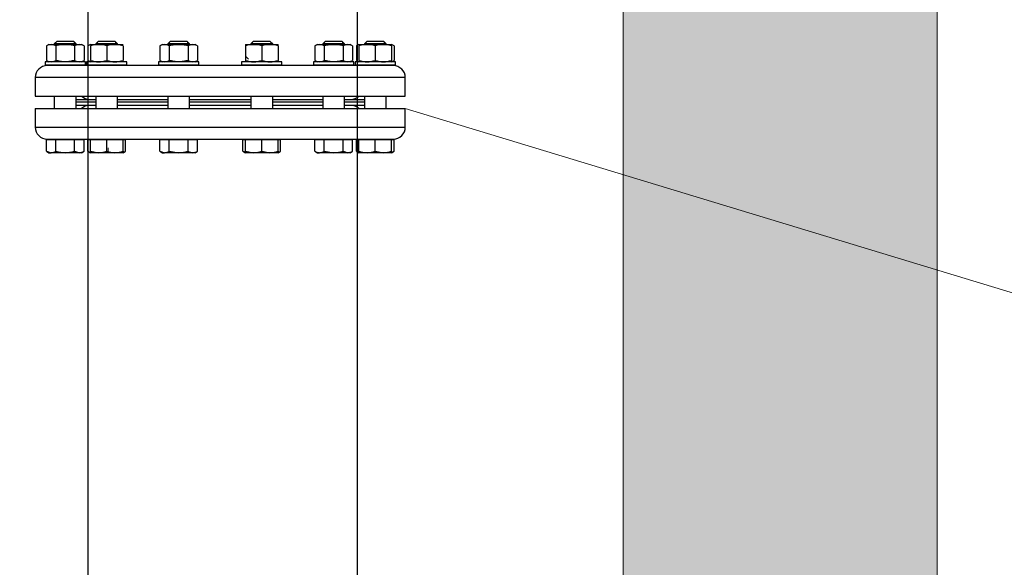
# Model space of a CAD drawing. Header units: millimetres. Extents: x -1722610 to 3896328, y -6858570 to -1329430.
# Tile 30 of 50: x 3104286 to 3105136, y -3466671 to -3466198. Entities that reach past the tile are written whole.
import ezdxf

# ---------------------------------------------------------------- set-up
doc = ezdxf.new("R2010")
doc.units = ezdxf.units.MM
doc.header["$PDMODE"] = 35
doc.header["$PDSIZE"] = 1
doc.layers.get('0').update_dxf_attribs({"lineweight": 5})
doc.layers.get('Defpoints').update_dxf_attribs({"lineweight": 5})
doc.layers.add('.', color=7, linetype='Continuous', lineweight=15)
for name, color, linetype in [('00ID9380_-_WASHE', 7, 'Continuous'), ('91070253_-_SCREW', 7, 'Continuous'), ('91071505_-_GASKE', 7, 'Continuous'), ('91076273_-_NUT_M', 7, 'Continuous'), ('96836379_-_PRESS', 7, 'Continuous'), ('99058511_-_BLIND', 7, 'Continuous'), ('99110042_-_FLANG', 7, 'Continuous'), ('все', 7, 'Continuous')]:
    doc.layers.add(name, color=color, linetype=linetype)
doc.styles.get("Standard").update_dxf_attribs({"font": 'arial.ttf'})
doc.dimstyles.new('ISO-25', dxfattribs={"dimtxt": 2.5, "dimasz": 2.5, "dimexe": 1.25, "dimexo": 0.625, "dimtad": 1, "dimtxsty": 'Standard', "dimcen": 2.5, "dimadec": 0, "dimazin": 0, "dimtfac": 1, "dimtmove": 0, "dimatfit": 3, "dimfxl": 1, "dimarcsym": 0})

# ---------------------------------------------------------------- blocks, each defined once
blk = doc.blocks.new('_ArchTick')
at = {"color": 0, "linetype": 'ByBlock', "const_width": 0.15}
blk.add_lwpolyline([(-0.5, -0.5), (0.5, 0.5)], dxfattribs=at)
blk = doc.blocks.new('*D172')
at = {"color": 0, "lineweight": -2, "transparency": 16777216}
for p, q in [((3101702.86, -3464343.05), (3101702.86, -3466064.42)), ((3106224.98, -3464343.05), (3106224.98, -3466064.42)), ((3101702.86, -3466063.17), (3106224.98, -3466063.17))]:
    blk.add_line(p, q, dxfattribs=at)
at = {"layer": 'Defpoints', "color": 0, "lineweight": 0, "transparency": 16777216}
for p in [(3101702.86, -3464342.43), (3106224.98, -3464342.43), (3106224.98, -3466063.17)]:
    blk.add_point(p, dxfattribs=at)
at = {"color": 0, "lineweight": -2, "transparency": 16777216, "xscale": 300, "yscale": 300, "zscale": 300, "rotation": 180}
blk.add_blockref('_ArchTick', (3101702.86, -3466063.17), dxfattribs=at)
at = {"color": 0, "lineweight": -2, "transparency": 16777216, "xscale": 300, "yscale": 300, "zscale": 300}
blk.add_blockref('_ArchTick', (3106224.98, -3466063.17), dxfattribs=at)
at = {"color": 0, "transparency": 16777216, "insert": (3103544.37, -3465865.53), "char_height": 250, "attachment_point": 5}
blk.add_mtext('2000', dxfattribs=at)

msp = doc.modelspace()

# ---------------------------------------------------------------- hatches: boundary and pattern name
at = {"layer": '.'}
h = msp.add_hatch(dxfattribs=at)
h.set_pattern_fill('AR-CONC', color=256, scale=1.35587)
h.set_pattern_definition([(50, (3022017.65, -3432713.51), (247.0187, -21.61133), [25.8293, -284.1225]), (355, (3022017.65, -3432713.51), (-47.7855, 259.0482), [20.66346, -227.2988]), (100.45144, (3022038.23, -3432715.31), (199.2332, 237.4369), [21.95155, -241.4672]), (46.1842, (3022017.65, -3432644.63), (367.5479, -57.0039), [38.744, -426.1838]), (96.63556, (3022048.28, -3432649.4), (321.8891, 335.4776), [32.9273, -362.2011]), (351.18415, (3022017.65, -3432644.63), (321.8891, 335.4776), [30.9951, -340.9467]), (21, (3022052.09, -3432661.85), (205.5694, -138.6583), [25.8293, -284.1225]), (326, (3022052.1, -3432661.85), (83.7955, 249.7349), [20.66346, -227.298]), (71.45144, (3022069.22, -3432673.4), (289.3649, 111.0766), [21.95155, -241.4668]), (37.5, (3022017.65, -3432713.51), (4.18774, 114.64563), [0, -224.5429, 0, -230.74194, 0, -228.159]), (7.5, (3022017.65, -3432713.51), (90.59877, 135.83182), [0, -131.55734, 0, -219.37704, 0, -86.95871]), (327.5, (3021940.85, -3432713.51), (183.8432, -7.76743), [0, -86.09774, 0, -268.62494, 0, -356.44463]), (317.5, (3021906.41, -3432713.51), (200.8439, 34.475), [0, -111.92706, 0, -178.3945, 0, -253.12735])])
h.paths.add_polyline_path([(3105078.2034, -3464838.0274), (3104807.0294, -3464838.0274), (3104807.0294, -3472896.5169), (3105078.2034, -3472896.5169)])
h.paths.add_polyline_path([(3104117.2125, -3464838.0274), (3103846.0386, -3464838.0274), (3103846.0386, -3472896.5169), (3104117.2125, -3472896.5169)])

# ---------------------------------------------------------------- linework, layer by layer
at = {"color": 8, "linetype": 'Continuous', "lineweight": 13}
msp.add_line((3104483.5119, -3466232.4159), (3104480.9918, -3466229.8959), dxfattribs=at)
at = {"lineweight": 25}
for points in [[(3104344.9492, -3462776.6722), (3104344.9492, -3469284.3119)], [(3104577.3762, -3463695.8605), (3104577.3762, -3469284.3119)]]:
    msp.add_lwpolyline(points, dxfattribs=at)
for points in [[(3104807.0294, -3463679.8424), (3104807.0294, -3472896.5169)], [(3105078.2034, -3464838.0274), (3105078.2034, -3472896.5169)], [(3104618.9744, -3466275.0906), (3106456.3428, -3466832.8019)]]:
    msp.add_lwpolyline(points)
at = {"layer": '00ID9380_-_WASHE', "color": 7, "linetype": 'Continuous'}
for p, q in [((3104342.7363, -3466234.6896), (3104307.9727, -3466234.6896)), ((3104307.9727, -3466234.6896), (3104307.9727, -3466237.5082)), ((3104342.7363, -3466237.5083), (3104342.7363, -3466234.6896)), ((3104378.6046, -3466234.6896), (3104343.841, -3466234.6896)), ((3104343.841, -3466234.6896), (3104343.841, -3466237.5083)), ((3104378.6046, -3466237.5083), (3104378.6046, -3466234.6896)), ((3104440.7303, -3466234.6896), (3104405.9668, -3466234.6896)), ((3104405.9668, -3466234.6896), (3104405.9668, -3466237.5083)), ((3104440.7303, -3466237.5083), (3104440.7303, -3466234.6896)), ((3104512.467, -3466234.6896), (3104477.7034, -3466234.6896)), ((3104477.7034, -3466234.6896), (3104477.7034, -3466237.5083)), ((3104512.467, -3466237.5083), (3104512.467, -3466234.6896)), ((3104574.5927, -3466234.6897), (3104539.8291, -3466234.6897)), ((3104539.8291, -3466234.6897), (3104539.8291, -3466237.5083)), ((3104574.5927, -3466237.5083), (3104574.5927, -3466234.6897)), ((3104610.461, -3466234.6897), (3104575.6975, -3466234.6897)), ((3104575.6975, -3466234.6897), (3104575.6975, -3466237.5083)), ((3104610.461, -3466237.5083), (3104610.461, -3466234.6897)), ((3104342.7363, -3466237.5083), (3104307.9727, -3466237.5082)), ((3104378.6046, -3466237.5083), (3104343.841, -3466237.5083)), ((3104440.7303, -3466237.5083), (3104405.9668, -3466237.5083)), ((3104512.467, -3466237.5083), (3104477.7034, -3466237.5083)), ((3104574.5927, -3466237.5083), (3104539.8291, -3466237.5083)), ((3104610.461, -3466237.5083), (3104575.6975, -3466237.5083))]:
    msp.add_line(p, q, dxfattribs=at)
at = {"layer": '91070253_-_SCREW', "color": 7, "linetype": 'Continuous'}
for p, q in [((3104318.3078, -3466216.838), (3104315.9589, -3466219.1869)), ((3104317.3998, -3466219.6567), (3104317.3998, -3466217.7461)), ((3104318.3078, -3466216.838), (3104332.4012, -3466216.838)), ((3104334.7501, -3466219.1869), (3104332.4012, -3466216.838)), ((3104333.3093, -3466219.6567), (3104333.3093, -3466217.7461)), ((3104354.1762, -3466216.838), (3104351.8273, -3466219.1869)), ((3104353.2681, -3466219.6567), (3104353.2681, -3466217.7461)), ((3104354.1762, -3466216.838), (3104368.2695, -3466216.838)), ((3104370.6184, -3466219.1869), (3104368.2695, -3466216.838)), ((3104369.1776, -3466219.6567), (3104369.1776, -3466217.7461)), ((3104416.3019, -3466216.838), (3104413.953, -3466219.1869)), ((3104415.3938, -3466219.6567), (3104415.3938, -3466217.7461)), ((3104416.3019, -3466216.838), (3104430.3952, -3466216.8381)), ((3104432.7441, -3466219.1869), (3104430.3952, -3466216.8381)), ((3104431.3033, -3466219.6567), (3104431.3033, -3466217.7461)), ((3104488.0385, -3466216.8381), (3104485.6896, -3466219.187)), ((3104487.1304, -3466219.6567), (3104487.1304, -3466217.7462)), ((3104488.0385, -3466216.8381), (3104502.1319, -3466216.8381)), ((3104504.4808, -3466219.187), (3104502.1319, -3466216.8381)), ((3104503.0399, -3466219.6567), (3104503.0399, -3466217.7462)), ((3104550.1643, -3466216.8381), (3104547.8154, -3466219.187)), ((3104549.2562, -3466219.6568), (3104549.2562, -3466217.7462)), ((3104550.1643, -3466216.8381), (3104564.2576, -3466216.8381)), ((3104566.6065, -3466219.187), (3104564.2576, -3466216.8381)), ((3104565.1657, -3466219.6568), (3104565.1657, -3466217.7462)), ((3104586.0326, -3466216.8381), (3104583.6837, -3466219.187)), ((3104585.1245, -3466219.6568), (3104585.1245, -3466217.7462)), ((3104586.0326, -3466216.8381), (3104600.1259, -3466216.8381)), ((3104602.4748, -3466219.187), (3104600.1259, -3466216.8381)), ((3104601.034, -3466219.6568), (3104601.034, -3466217.7462)), ((3104334.7501, -3466219.1869), (3104315.9589, -3466219.1869)), ((3104315.9589, -3466219.1869), (3104315.9589, -3466219.6567)), ((3104334.7501, -3466219.6567), (3104334.7501, -3466219.1869)), ((3104370.6184, -3466219.1869), (3104351.8273, -3466219.1869)), ((3104351.8273, -3466219.1869), (3104351.8273, -3466219.6567)), ((3104370.6184, -3466219.6567), (3104370.6184, -3466219.1869)), ((3104432.7441, -3466219.1869), (3104413.953, -3466219.1869)), ((3104413.953, -3466219.1869), (3104413.953, -3466219.6567)), ((3104432.7441, -3466219.6567), (3104432.7441, -3466219.1869)), ((3104504.4808, -3466219.187), (3104485.6896, -3466219.187)), ((3104485.6896, -3466219.187), (3104485.6896, -3466219.6567)), ((3104504.4808, -3466219.6567), (3104504.4808, -3466219.187)), ((3104566.6065, -3466219.187), (3104547.8154, -3466219.187)), ((3104547.8154, -3466219.187), (3104547.8154, -3466219.6568)), ((3104566.6065, -3466219.6568), (3104566.6065, -3466219.187)), ((3104602.4748, -3466219.187), (3104583.6837, -3466219.187)), ((3104583.6837, -3466219.187), (3104583.6837, -3466219.6568)), ((3104602.4748, -3466219.6568), (3104602.4748, -3466219.187)), ((3104315.9589, -3466237.5082), (3104315.9589, -3466237.978)), ((3104317.3997, -3466237.978), (3104317.3997, -3466237.5082)), ((3104333.3093, -3466237.978), (3104333.3093, -3466237.5083)), ((3104334.7501, -3466237.978), (3104334.7501, -3466237.5083)), ((3104351.8273, -3466237.5083), (3104351.8273, -3466237.978)), ((3104353.2681, -3466237.978), (3104353.2681, -3466237.5083)), ((3104369.1776, -3466237.978), (3104369.1776, -3466237.5083)), ((3104370.6184, -3466237.978), (3104370.6184, -3466237.5083)), ((3104413.953, -3466237.5083), (3104413.953, -3466237.9781)), ((3104415.3938, -3466237.9781), (3104415.3938, -3466237.5083)), ((3104431.3033, -3466237.9781), (3104431.3033, -3466237.5083)), ((3104432.7441, -3466237.9781), (3104432.7441, -3466237.5083)), ((3104485.6896, -3466237.5083), (3104485.6896, -3466237.9781)), ((3104487.1304, -3466237.9781), (3104487.1304, -3466237.5083)), ((3104503.0399, -3466237.9781), (3104503.0399, -3466237.5083)), ((3104504.4807, -3466237.9781), (3104504.4807, -3466237.5083)), ((3104547.8154, -3466237.5083), (3104547.8154, -3466237.9781)), ((3104549.2562, -3466237.9781), (3104549.2562, -3466237.5083)), ((3104565.1657, -3466237.9781), (3104565.1657, -3466237.5083)), ((3104566.6065, -3466237.9781), (3104566.6065, -3466237.5083)), ((3104583.6837, -3466237.5083), (3104583.6837, -3466237.9781)), ((3104585.1245, -3466237.9781), (3104585.1245, -3466237.5083)), ((3104601.034, -3466237.9781), (3104601.034, -3466237.5083)), ((3104602.4748, -3466237.9781), (3104602.4748, -3466237.5083)), ((3104315.9589, -3466264.2856), (3104315.9589, -3466275.0905)), ((3104334.75, -3466275.0905), (3104334.75, -3466264.2856)), ((3104351.8272, -3466264.2856), (3104351.8272, -3466275.0905)), ((3104370.6184, -3466275.0905), (3104370.6184, -3466264.2856)), ((3104413.953, -3466264.2856), (3104413.953, -3466275.0905)), ((3104432.7441, -3466275.0905), (3104432.7441, -3466264.2856)), ((3104485.6896, -3466264.2857), (3104485.6896, -3466275.0905)), ((3104504.4807, -3466275.0906), (3104504.4807, -3466264.2857)), ((3104547.8154, -3466264.2857), (3104547.8154, -3466275.0906)), ((3104566.6065, -3466275.0906), (3104566.6065, -3466264.2857)), ((3104583.6837, -3466264.2857), (3104583.6837, -3466275.0906)), ((3104602.4748, -3466275.0906), (3104602.4748, -3466264.2857)), ((3104309.0809, -3466311.8837), (3104309.0809, -3466301.8678)), ((3104309.0809, -3466301.8678), (3104317.2177, -3466301.8678)), ((3104312.1114, -3466301.3981), (3104317.1323, -3466301.3981)), ((3104312.1114, -3466301.3981), (3104312.1114, -3466301.8678)), ((3104317.2177, -3466311.8837), (3104317.2177, -3466301.8678)), ((3104317.2177, -3466301.8678), (3104333.4913, -3466301.8678)), ((3104333.4913, -3466311.8838), (3104333.4913, -3466301.8678)), ((3104333.4913, -3466301.8678), (3104341.6281, -3466301.8678)), ((3104338.5975, -3466301.8678), (3104338.5975, -3466301.3981)), ((3104341.6281, -3466311.8838), (3104341.6281, -3466301.8678)), ((3104344.9492, -3466311.8838), (3104344.9492, -3466301.8679)), ((3104344.9492, -3466301.8679), (3104347.1295, -3466301.8679)), ((3104347.1294, -3466311.8838), (3104347.1295, -3466301.8679)), ((3104347.1295, -3466301.8679), (3104361.2228, -3466301.8679)), ((3104347.9798, -3466301.3981), (3104347.9798, -3466301.8679)), ((3104348.1211, -3466301.3981), (3104359.2929, -3466301.3981)), ((3104361.2228, -3466311.8838), (3104361.2228, -3466301.8679)), ((3104361.2228, -3466301.8679), (3104375.3161, -3466301.8679)), ((3104374.4658, -3466301.8679), (3104374.4658, -3466301.3981)), ((3104375.3161, -3466301.8679), (3104377.4964, -3466301.8679)), ((3104375.3161, -3466311.8838), (3104375.3161, -3466301.8679)), ((3104377.4964, -3466311.8838), (3104377.4964, -3466301.8679)), ((3104407.0749, -3466311.8838), (3104407.0749, -3466301.8679)), ((3104407.0749, -3466301.8679), (3104415.2117, -3466301.8679)), ((3104410.1055, -3466301.3981), (3104410.1055, -3466301.8679)), ((3104412.9671, -3466301.3981), (3104428.228, -3466301.3981)), ((3104415.2117, -3466311.8838), (3104415.2117, -3466301.8679)), ((3104415.2117, -3466301.8679), (3104431.4853, -3466301.8679)), ((3104431.4853, -3466311.8838), (3104431.4853, -3466301.8679)), ((3104431.4853, -3466301.8679), (3104439.6221, -3466301.8679)), ((3104436.5916, -3466301.8679), (3104436.5916, -3466301.3981)), ((3104439.6221, -3466311.8838), (3104439.6221, -3466301.8679)), ((3104478.8116, -3466311.8838), (3104478.8116, -3466301.8679)), ((3104478.8116, -3466301.8679), (3104480.9918, -3466301.8679)), ((3104480.9918, -3466311.8838), (3104480.9918, -3466301.8679)), ((3104480.9918, -3466301.8679), (3104495.0852, -3466301.8679)), ((3104481.8421, -3466301.3981), (3104481.8421, -3466301.8679)), ((3104490.2057, -3466301.3981), (3104505.4666, -3466301.3981)), ((3104495.0852, -3466311.8838), (3104495.0852, -3466301.8679)), ((3104495.0852, -3466301.8679), (3104509.1785, -3466301.8679)), ((3104508.3282, -3466301.8679), (3104508.3282, -3466301.3981)), ((3104509.1785, -3466311.8838), (3104509.1785, -3466301.8679)), ((3104509.1785, -3466301.8679), (3104511.3588, -3466301.8679)), ((3104511.3587, -3466311.8838), (3104511.3588, -3466301.8679)), ((3104540.9373, -3466311.8838), (3104540.9373, -3466301.8679)), ((3104540.9373, -3466301.8679), (3104549.0741, -3466301.8679)), ((3104543.9679, -3466301.3981), (3104543.9679, -3466301.8679)), ((3104549.0741, -3466311.8838), (3104549.0741, -3466301.8679)), ((3104549.0741, -3466301.8679), (3104565.3477, -3466301.8679)), ((3104559.1408, -3466301.3981), (3104570.3126, -3466301.3981)), ((3104565.3477, -3466311.8838), (3104565.3477, -3466301.8679)), ((3104565.3477, -3466301.8679), (3104573.4845, -3466301.8679)), ((3104570.4539, -3466301.8679), (3104570.4539, -3466301.3981)), ((3104573.4845, -3466311.8838), (3104573.4845, -3466301.8679)), ((3104576.8056, -3466311.8838), (3104576.8056, -3466301.8679)), ((3104576.8056, -3466301.8679), (3104578.9859, -3466301.8679)), ((3104578.9859, -3466311.8838), (3104578.9859, -3466301.8679)), ((3104578.9859, -3466301.8679), (3104593.0792, -3466301.8679)), ((3104579.8362, -3466301.3981), (3104579.8362, -3466301.8679)), ((3104593.0792, -3466311.8838), (3104593.0792, -3466301.8679)), ((3104593.0792, -3466301.8679), (3104607.1726, -3466301.8679)), ((3104601.3014, -3466301.3982), (3104606.3223, -3466301.3982)), ((3104606.3223, -3466301.8679), (3104606.3223, -3466301.3982)), ((3104607.1726, -3466311.8838), (3104607.1726, -3466301.8679)), ((3104607.1726, -3466301.8679), (3104609.3528, -3466301.8679)), ((3104609.3528, -3466311.8838), (3104609.3528, -3466301.8679)), ((3104309.0809, -3466311.8837), (3104313.1493, -3466313.1425)), ((3104309.0809, -3466311.8837), (3104311.2611, -3466313.1425)), ((3104333.4913, -3466311.8838), (3104337.5597, -3466313.1425)), ((3104339.4478, -3466313.1425), (3104341.6281, -3466311.8838)), ((3104344.9492, -3466311.8838), (3104347.1294, -3466313.1425)), ((3104347.1294, -3466311.8838), (3104354.1761, -3466313.1425)), ((3104347.1294, -3466313.1425), (3104347.1294, -3466311.8838)), ((3104375.3161, -3466313.1425), (3104377.4964, -3466311.8838)), ((3104375.3161, -3466311.8838), (3104375.3161, -3466313.1425)), ((3104407.0749, -3466311.8838), (3104411.1433, -3466313.1425)), ((3104407.0749, -3466311.8838), (3104409.2552, -3466313.1425)), ((3104415.2117, -3466311.8838), (3104423.3485, -3466313.1425)), ((3104437.4419, -3466313.1426), (3104439.6221, -3466311.8838)), ((3104478.8116, -3466311.8838), (3104480.6537, -3466312.4538)), ((3104478.8116, -3466311.8838), (3104480.9918, -3466313.1426)), ((3104480.9918, -3466313.1426), (3104480.9918, -3466311.8838)), ((3104480.9918, -3466311.8838), (3104488.0385, -3466313.1426)), ((3104495.0852, -3466311.8838), (3104502.1318, -3466313.1426)), ((3104509.1785, -3466311.8838), (3104509.1785, -3466313.1426)), ((3104509.1785, -3466313.1426), (3104511.3587, -3466311.8838)), ((3104540.9373, -3466311.8838), (3104543.1176, -3466313.1426)), ((3104549.0741, -3466311.8838), (3104557.2109, -3466313.1426)), ((3104565.3477, -3466311.8838), (3104569.4161, -3466313.1426)), ((3104571.3042, -3466313.1426), (3104573.4845, -3466311.8838)), ((3104576.8056, -3466311.8838), (3104578.6477, -3466312.4538)), ((3104576.8056, -3466311.8838), (3104578.9859, -3466313.1426)), ((3104578.9859, -3466313.1426), (3104578.9859, -3466311.8838)), ((3104593.0792, -3466311.8838), (3104600.1259, -3466313.1426)), ((3104607.1726, -3466311.8838), (3104607.1726, -3466313.1426)), ((3104607.1726, -3466313.1426), (3104609.3528, -3466311.8838)), ((3104311.2611, -3466313.1425), (3104313.1493, -3466313.1425)), ((3104325.3545, -3466313.1425), (3104313.1493, -3466313.1425)), ((3104337.5597, -3466313.1425), (3104325.3545, -3466313.1425)), ((3104339.4478, -3466313.1425), (3104337.5597, -3466313.1425)), ((3104354.1761, -3466313.1425), (3104347.1294, -3466313.1425)), ((3104368.2695, -3466313.1425), (3104354.1761, -3466313.1425)), ((3104375.3161, -3466313.1425), (3104368.2695, -3466313.1425)), ((3104409.2552, -3466313.1425), (3104411.1433, -3466313.1425)), ((3104423.3485, -3466313.1425), (3104411.1433, -3466313.1425)), ((3104435.5537, -3466313.1426), (3104423.3485, -3466313.1425)), ((3104437.4419, -3466313.1426), (3104435.5537, -3466313.1426)), ((3104488.0385, -3466313.1426), (3104480.9918, -3466313.1426)), ((3104502.1318, -3466313.1426), (3104488.0385, -3466313.1426)), ((3104509.1785, -3466313.1426), (3104502.1318, -3466313.1426)), ((3104543.1176, -3466313.1426), (3104545.0057, -3466313.1426)), ((3104557.2109, -3466313.1426), (3104545.0057, -3466313.1426)), ((3104569.4161, -3466313.1426), (3104557.2109, -3466313.1426)), ((3104571.3042, -3466313.1426), (3104569.4161, -3466313.1426)), ((3104586.0325, -3466313.1426), (3104578.9859, -3466313.1426)), ((3104600.1259, -3466313.1426), (3104586.0325, -3466313.1426)), ((3104607.1726, -3466313.1426), (3104600.1259, -3466313.1426))]:
    msp.add_line(p, q, dxfattribs=at)
for centre, radius, start, end in [((3104312.9183, -3466305.1919), 7.954, 271.6642191, 302.7199909), ((3104337.3287, -3466305.1919), 7.954, 271.6642191, 302.7199909), ((3104349.2494, -3466305.1892), 7.9567, 237.2853937, 251.2443556), ((3104353.9284, -3466291.4027), 21.7413, 270.6527336, 289.603387), ((3104368.518, -3466291.3977), 21.7463, 250.3987742, 269.3450304), ((3104367.9071, -3466290.7607), 22.3848, 270.9275234, 289.3285972), ((3104373.197, -3466305.1919), 7.954, 288.3581519, 302.7199909), ((3104410.9123, -3466305.1919), 7.954, 271.6642191, 302.7199909), ((3104435.7856, -3466305.1892), 7.9567, 237.2853937, 268.3303214), ((3104435.2158, -3466304.8462), 8.3032, 272.3326737, 302.0515364), ((3104487.7908, -3466291.4027), 21.7413, 270.6527336, 289.603387), ((3104501.8842, -3466291.4027), 21.7413, 270.6527336, 289.603387), ((3104507.0585, -3466305.1893), 7.9567, 285.5232282, 302.7145689), ((3104545.3437, -3466304.8463), 8.3032, 237.9484262, 267.6672888), ((3104544.7739, -3466305.1893), 7.9567, 271.6696411, 302.7145689), ((3104569.1851, -3466305.192), 7.954, 271.6642191, 302.7199909), ((3104586.3949, -3466290.7608), 22.3848, 250.6713653, 269.0724392), ((3104585.784, -3466291.3978), 21.7463, 270.6549322, 289.6011883), ((3104599.8782, -3466291.4028), 21.7413, 270.6527336, 289.603387), ((3104605.0534, -3466305.192), 7.954, 288.3581519, 302.7199909)]:
    msp.add_arc(centre, radius, start, end, dxfattribs=at)
for points, knots in [([(3104317.2177, -3466311.8837), (3104318.5334, -3466312.2636), (3104319.8663, -3466312.5799), (3104321.9047, -3466312.9108), (3104322.5919, -3466312.9971), (3104323.9765, -3466313.1133), (3104324.6666, -3466313.1425), (3104325.3545, -3466313.1425)], [0, 0, 0, 0, 0.5, 0.5, 0.75, 0.75, 1, 1, 1, 1]), ([(3104325.3545, -3466313.1425), (3104326.7295, -3466313.1425), (3104328.0955, -3466313.0243), (3104330.1332, -3466312.6957), (3104330.8109, -3466312.5613), (3104332.1618, -3466312.2501), (3104332.8296, -3466312.0748), (3104333.4913, -3466311.8838)], [0, 0, 0, 0, 0.5, 0.5, 0.75, 0.75, 1, 1, 1, 1]), ([(3104423.3485, -3466313.1425), (3104424.0391, -3466313.1425), (3104424.7327, -3466313.1128), (3104426.1049, -3466312.9977), (3104426.7864, -3466312.9124), (3104428.8188, -3466312.5835), (3104430.1576, -3466312.2671), (3104431.4853, -3466311.8838)], [0, 0, 0, 0, 0.25, 0.25, 0.5, 0.5, 1, 1, 1, 1]), ([(3104557.2109, -3466313.1426), (3104557.9014, -3466313.1426), (3104558.5951, -3466313.1128), (3104559.9673, -3466312.9977), (3104560.6487, -3466312.9124), (3104562.6811, -3466312.5835), (3104564.0199, -3466312.2671), (3104565.3477, -3466311.8838)], [0, 0, 0, 0, 0.25, 0.25, 0.5, 0.5, 1, 1, 1, 1])]:
    msp.add_open_spline(points, degree=3, knots=knots, dxfattribs=at)
at = {"layer": '91071505_-_GASKE', "color": 7, "linetype": 'Continuous'}
for p, q in [((3104351.8272, -3466269.4532), (3104334.75, -3466269.4532)), ((3104413.953, -3466269.4532), (3104370.6184, -3466269.4532)), ((3104485.6896, -3466269.4532), (3104432.7441, -3466269.4532)), ((3104547.8154, -3466269.4532), (3104504.4807, -3466269.4532)), ((3104583.6837, -3466269.4532), (3104566.6065, -3466269.4532)), ((3104351.8272, -3466272.2718), (3104334.75, -3466272.2718)), ((3104413.953, -3466272.2719), (3104370.6184, -3466272.2718)), ((3104485.6896, -3466272.2719), (3104432.7441, -3466272.2719)), ((3104547.8154, -3466272.2719), (3104504.4807, -3466272.2719)), ((3104583.6837, -3466272.2719), (3104566.6065, -3466272.2719))]:
    msp.add_line(p, q, dxfattribs=at)
at = {"layer": '91076273_-_NUT_M', "color": 7, "linetype": 'Continuous'}
for p, q in [((3104311.2729, -3466219.6567), (3104309.0809, -3466220.9222)), ((3104309.0809, -3466220.9222), (3104309.0809, -3466233.424)), ((3104311.2729, -3466219.6567), (3104339.4361, -3466219.6567)), ((3104317.2177, -3466220.9222), (3104317.2177, -3466233.424)), ((3104333.4913, -3466220.9222), (3104333.4913, -3466233.424)), ((3104341.6281, -3466220.9222), (3104339.4361, -3466219.6567)), ((3104341.6281, -3466220.9222), (3104341.6281, -3466233.424)), ((3104347.1412, -3466219.6567), (3104344.9492, -3466220.9222)), ((3104344.9492, -3466220.9222), (3104344.9492, -3466233.424)), ((3104347.1295, -3466220.9222), (3104347.1295, -3466233.424)), ((3104347.1412, -3466219.6567), (3104375.3044, -3466219.6567)), ((3104361.2228, -3466220.9222), (3104361.2228, -3466233.424)), ((3104375.3162, -3466220.9223), (3104375.3162, -3466233.4241)), ((3104409.267, -3466219.6567), (3104407.075, -3466220.9223)), ((3104407.075, -3466220.9223), (3104407.075, -3466233.4241)), ((3104409.267, -3466219.6567), (3104437.4302, -3466219.6567)), ((3104415.2118, -3466220.9223), (3104415.2118, -3466233.4241)), ((3104431.4854, -3466220.9223), (3104431.4854, -3466233.4241)), ((3104439.6222, -3466220.9223), (3104437.4302, -3466219.6567)), ((3104439.6222, -3466220.9223), (3104439.6221, -3466233.4241)), ((3104480.9918, -3466219.6635), (3104480.9918, -3466220.9223)), ((3104480.9918, -3466220.9223), (3104480.9918, -3466233.4241)), ((3104481.0036, -3466219.6567), (3104509.1668, -3466219.6567)), ((3104495.0852, -3466220.9223), (3104495.0852, -3466233.4241)), ((3104509.1785, -3466219.6635), (3104509.1668, -3466219.6567)), ((3104509.1785, -3466220.9223), (3104509.1785, -3466219.6635)), ((3104509.1785, -3466220.9223), (3104509.1785, -3466233.4241)), ((3104543.1293, -3466219.6568), (3104540.9373, -3466220.9223)), ((3104540.9373, -3466220.9223), (3104540.9373, -3466233.4241)), ((3104543.1293, -3466219.6568), (3104571.2925, -3466219.6568)), ((3104549.0741, -3466220.9223), (3104549.0741, -3466233.4241)), ((3104565.3477, -3466220.9223), (3104565.3477, -3466233.4241)), ((3104573.4845, -3466220.9223), (3104571.2925, -3466219.6568)), ((3104573.4845, -3466220.9223), (3104573.4845, -3466233.4241)), ((3104578.9976, -3466219.6568), (3104576.8057, -3466220.9223)), ((3104576.8057, -3466220.9223), (3104576.8057, -3466233.4241)), ((3104578.9859, -3466220.9223), (3104578.9859, -3466233.4241)), ((3104578.9976, -3466219.6568), (3104607.1608, -3466219.6568)), ((3104593.0792, -3466220.9223), (3104593.0792, -3466233.4241)), ((3104609.3528, -3466220.9223), (3104607.1608, -3466219.6568)), ((3104607.1726, -3466220.9223), (3104607.1726, -3466219.6636)), ((3104607.1726, -3466220.9223), (3104607.1726, -3466233.4241)), ((3104609.3528, -3466220.9223), (3104609.3528, -3466233.4241)), ((3104309.0809, -3466233.424), (3104311.2729, -3466234.6896)), ((3104339.4361, -3466234.6896), (3104341.6281, -3466233.424)), ((3104344.9492, -3466233.424), (3104347.1412, -3466234.6896)), ((3104407.075, -3466233.4241), (3104409.267, -3466234.6896)), ((3104437.4302, -3466234.6896), (3104439.6221, -3466233.4241)), ((3104480.9918, -3466233.4241), (3104480.9918, -3466234.6829)), ((3104480.9918, -3466234.6829), (3104481.0036, -3466234.6896)), ((3104509.1668, -3466234.6896), (3104509.1785, -3466234.6829)), ((3104509.1785, -3466234.6829), (3104509.1785, -3466233.4241)), ((3104540.9373, -3466233.4241), (3104543.1293, -3466234.6897)), ((3104571.2925, -3466234.6897), (3104573.4845, -3466233.4241)), ((3104576.8057, -3466233.4241), (3104578.9976, -3466234.6897)), ((3104607.1608, -3466234.6897), (3104609.3528, -3466233.4241)), ((3104607.1726, -3466234.6829), (3104607.1726, -3466233.4241))]:
    msp.add_line(p, q, dxfattribs=at)
for centre, radius, start, end in [((3104313.1493, -3466226.9632), 7.2832, 56.0411488, 123.9588137), ((3104337.5597, -3466226.9632), 7.2832, 56.0411488, 123.9588137), ((3104349.0176, -3466226.939), 7.2631, 111.1503466, 124.0656241), ((3104354.1761, -3466240.1946), 20.5202, 69.9157323, 110.0842303), ((3104354.1761, -3466240.1496), 20.4779, 98.4269705, 110.1274818), ((3104368.2695, -3466240.1496), 20.4779, 69.8724808, 110.1274818), ((3104368.2695, -3466240.1946), 20.5202, 69.9157323, 84.4012431), ((3104411.1434, -3466226.9633), 7.2832, 56.0411488, 123.9588137), ((3104435.5538, -3466226.939), 7.2631, 55.9343385, 124.0656241), ((3104488.0385, -3466240.1946), 20.5202, 69.9157323, 110.0842303), ((3104502.1319, -3466240.1946), 20.5202, 69.9157323, 110.0842303), ((3104545.0057, -3466226.9391), 7.2631, 55.9343385, 124.0656241), ((3104569.4161, -3466226.9633), 7.2832, 56.0411488, 123.9588137), ((3104580.8741, -3466226.9633), 7.2832, 105.2207005, 123.9588137), ((3104586.0326, -3466240.1497), 20.4779, 69.8724808, 110.1274818), ((3104586.0326, -3466240.1947), 20.5202, 96.6617686, 110.0842303), ((3104600.1259, -3466240.1947), 20.5202, 69.9157323, 110.0842303), ((3104600.1259, -3466240.1497), 20.4779, 69.8724808, 83.3258722), ((3104605.2844, -3466226.9633), 7.2832, 56.0411488, 74.7204254), ((3104313.1493, -3466227.383), 7.2832, 236.0411488, 303.9588137), ((3104337.5597, -3466227.383), 7.2832, 236.0411488, 303.9588137), ((3104349.0176, -3466227.4073), 7.2631, 235.9343385, 248.8496159), ((3104354.1762, -3466214.1967), 20.4779, 249.8724808, 263.3258722), ((3104354.1762, -3466214.1517), 20.5202, 249.9157323, 290.0842303), ((3104368.2695, -3466214.1967), 20.4779, 249.8724808, 290.1274818), ((3104368.2695, -3466214.1517), 20.5202, 276.6298982, 290.0842303), ((3104411.1434, -3466227.3831), 7.2832, 236.0411488, 303.9588137), ((3104435.5538, -3466227.4073), 7.2631, 235.9343385, 304.0656241), ((3104488.0385, -3466214.1517), 20.5202, 249.9157323, 263.3381939), ((3104488.0385, -3466214.1517), 20.5202, 249.9157323, 290.0842303), ((3104502.1319, -3466214.1517), 20.5202, 249.9157323, 290.0842303), ((3104502.1319, -3466214.1517), 20.5202, 276.6298982, 290.0842303), ((3104545.0057, -3466227.4073), 7.2631, 235.9343385, 304.0656241), ((3104569.4161, -3466227.3831), 7.2832, 236.0411488, 303.9588137), ((3104580.8741, -3466227.3831), 7.2832, 236.0411488, 254.779262), ((3104586.0326, -3466214.1968), 20.4779, 249.8724808, 290.1274818), ((3104586.0326, -3466214.1518), 20.5202, 249.9157323, 263.3381939), ((3104600.1259, -3466214.1518), 20.5202, 249.9157323, 290.0842303), ((3104600.1259, -3466214.1968), 20.4779, 276.6740904, 290.1274818), ((3104605.2844, -3466227.3831), 7.2832, 285.2795372, 303.9588137)]:
    msp.add_arc(centre, radius, start, end, dxfattribs=at)
for points, knots in [([(3104333.4913, -3466220.9222), (3104332.176, -3466220.5425), (3104330.8435, -3466220.2263), (3104328.8057, -3466219.8954), (3104328.1187, -3466219.8091), (3104326.7346, -3466219.6928), (3104326.0447, -3466219.6635), (3104323.9816, -3466219.6633), (3104322.6151, -3466219.7815), (3104320.5767, -3466220.1101), (3104319.8989, -3466220.2445), (3104318.5476, -3466220.5558), (3104317.8796, -3466220.7312), (3104317.2177, -3466220.9222)], [0, 0, 0, 0, 0.25, 0.25, 0.375, 0.375, 0.5, 0.5, 0.75, 0.75, 0.875, 0.875, 1, 1, 1, 1]), ([(3104431.4854, -3466220.9223), (3104430.1568, -3466220.5387), (3104428.8185, -3466220.2226), (3104426.1141, -3466219.7847), (3104424.7477, -3466219.6644), (3104422.6723, -3466219.6631), (3104421.9773, -3466219.6925), (3104420.6025, -3466219.8072), (3104419.9197, -3466219.8924), (3104417.8834, -3466220.2214), (3104416.542, -3466220.5383), (3104415.2118, -3466220.9223)], [0, 0, 0, 0, 0.25, 0.25, 0.5, 0.5, 0.625, 0.625, 0.75, 0.75, 1, 1, 1, 1]), ([(3104565.3477, -3466220.9223), (3104564.0191, -3466220.5388), (3104562.6809, -3466220.2227), (3104559.9764, -3466219.7848), (3104558.61, -3466219.6644), (3104556.5347, -3466219.6631), (3104555.8397, -3466219.6925), (3104554.4648, -3466219.8073), (3104553.782, -3466219.8925), (3104551.7457, -3466220.2214), (3104550.4044, -3466220.5383), (3104549.0741, -3466220.9223)], [0, 0, 0, 0, 0.25, 0.25, 0.5, 0.5, 0.625, 0.625, 0.75, 0.75, 1, 1, 1, 1]), ([(3104333.4913, -3466233.424), (3104332.176, -3466233.8037), (3104330.8435, -3466234.12), (3104328.8057, -3466234.4508), (3104328.1187, -3466234.5372), (3104326.7346, -3466234.6534), (3104326.0447, -3466234.6827), (3104323.9816, -3466234.6829), (3104322.6151, -3466234.5648), (3104320.5767, -3466234.2362), (3104319.8989, -3466234.1018), (3104318.5476, -3466233.7905), (3104317.8796, -3466233.6151), (3104317.2177, -3466233.424)], [0, 0, 0, 0, 0.25, 0.25, 0.375, 0.375, 0.5, 0.5, 0.75, 0.75, 0.875, 0.875, 1, 1, 1, 1]), ([(3104431.4854, -3466233.4241), (3104430.1568, -3466233.8076), (3104428.8185, -3466234.1237), (3104426.114, -3466234.5616), (3104424.7477, -3466234.6819), (3104422.6723, -3466234.6833), (3104421.9773, -3466234.6538), (3104420.6025, -3466234.5391), (3104419.9196, -3466234.4539), (3104417.8834, -3466234.125), (3104416.542, -3466233.8081), (3104415.2118, -3466233.4241)], [0, 0, 0, 0, 0.25, 0.25, 0.5, 0.5, 0.625, 0.625, 0.75, 0.75, 1, 1, 1, 1]), ([(3104565.3477, -3466233.4241), (3104564.0191, -3466233.8076), (3104562.6809, -3466234.1237), (3104559.9764, -3466234.5616), (3104558.61, -3466234.682), (3104556.5347, -3466234.6833), (3104555.8397, -3466234.6539), (3104554.4648, -3466234.5392), (3104553.782, -3466234.454), (3104551.7457, -3466234.125), (3104550.4044, -3466233.8081), (3104549.0741, -3466233.4241)], [0, 0, 0, 0, 0.25, 0.25, 0.5, 0.5, 0.625, 0.625, 0.75, 0.75, 1, 1, 1, 1])]:
    msp.add_open_spline(points, degree=3, knots=knots, dxfattribs=at)
at = {"layer": '96836379_-_PRESS', "color": 7, "linetype": 'Continuous'}
for p, q in [((3104334.75, -3466267.1043), (3104351.8272, -3466267.1043)), ((3104370.6184, -3466267.1043), (3104413.953, -3466267.1043)), ((3104432.7441, -3466267.1043), (3104485.6896, -3466267.1043)), ((3104504.4807, -3466267.1043), (3104547.8154, -3466267.1043)), ((3104566.6065, -3466267.1043), (3104583.6837, -3466267.1044))]:
    msp.add_line(p, q, dxfattribs=at)
at = {"layer": '99058511_-_BLIND', "color": 7, "linetype": 'Continuous'}
for p, q in [((3104299.4593, -3466275.0905), (3104618.9744, -3466275.0906)), ((3104299.4593, -3466275.0905), (3104299.4593, -3466291.0629)), ((3104618.9744, -3466291.063), (3104618.9744, -3466275.0906)), ((3104299.4593, -3466291.0629), (3104618.9744, -3466291.063)), ((3104309.7944, -3466301.3981), (3104312.1114, -3466301.3981)), ((3104317.1323, -3466301.3981), (3104347.9798, -3466301.3981)), ((3104359.2929, -3466301.3981), (3104413.2013, -3466301.3981)), ((3104428.228, -3466301.3981), (3104490.2057, -3466301.3981)), ((3104505.2324, -3466301.3981), (3104559.1408, -3466301.3981)), ((3104570.4539, -3466301.3981), (3104601.3014, -3466301.3982)), ((3104606.3223, -3466301.3982), (3104608.6393, -3466301.3982))]:
    msp.add_line(p, q, dxfattribs=at)
for centre, radius, start, end in [((3104346.4371, -3466282.1372), 9.8653, 90, 134.4152899), ((3104571.9966, -3466282.1372), 9.8653, 45.5846727, 89.9999813), ((3104309.7944, -3466291.0629), 10.3351, 179.9999813, 269.9999813), ((3104608.6393, -3466291.063), 10.3351, 269.9999813, 359.9999813)]:
    msp.add_arc(centre, radius, start, end, dxfattribs=at)
at = {"layer": '99110042_-_FLANG', "color": 7, "linetype": 'Continuous'}
for p, q in [((3104608.6393, -3466237.9781), (3104309.7944, -3466237.978)), ((3104618.9744, -3466248.3132), (3104299.4593, -3466248.3131)), ((3104299.4593, -3466248.3131), (3104299.4593, -3466264.2856)), ((3104618.9744, -3466264.2857), (3104618.9744, -3466248.3132)), ((3104299.4593, -3466264.2856), (3104618.9744, -3466264.2857))]:
    msp.add_line(p, q, dxfattribs=at)
for centre, radius, start, end in [((3104309.7944, -3466248.3131), 10.3351, 90, 179.9999813), ((3104608.6393, -3466248.3132), 10.3351, 359.9999813, 89.9999813), ((3104346.4371, -3466257.2389), 9.8653, 225.5846727, 269.9999813), ((3104571.9966, -3466257.239), 9.8653, 269.9999813, 314.4152899)]:
    msp.add_arc(centre, radius, start, end, dxfattribs=at)
at = {"layer": 'все', "linetype": 'Continuous', "lineweight": 13}
msp.add_line((3104362.5501, -3466308.8484), (3104362.5501, -3466313.1425), dxfattribs=at)

# ---------------------------------------------------------------- dimensions: what is measured, and where the dimension line sits
dim = msp.add_linear_dim(base=(3106224.9849, -3466063.1697), p1=(3101702.8556, -3464342.4253), p2=(3106224.9849, -3464342.4253), angle=0, text='2000', dimstyle='ISO-25', override={"dimtxt": 250, "dimasz": 300, "dimgap": 70, "dimblk1": 'ArchTick', "dimblk2": 'ArchTick', "dimsah": 1})
dim.commit()
dim.dimension.update_dxf_attribs({"geometry": '*D172', "text_midpoint": (3103544.3694, -3466063.1697), "dimtype": 161})

doc.saveas('drawing.dxf')
